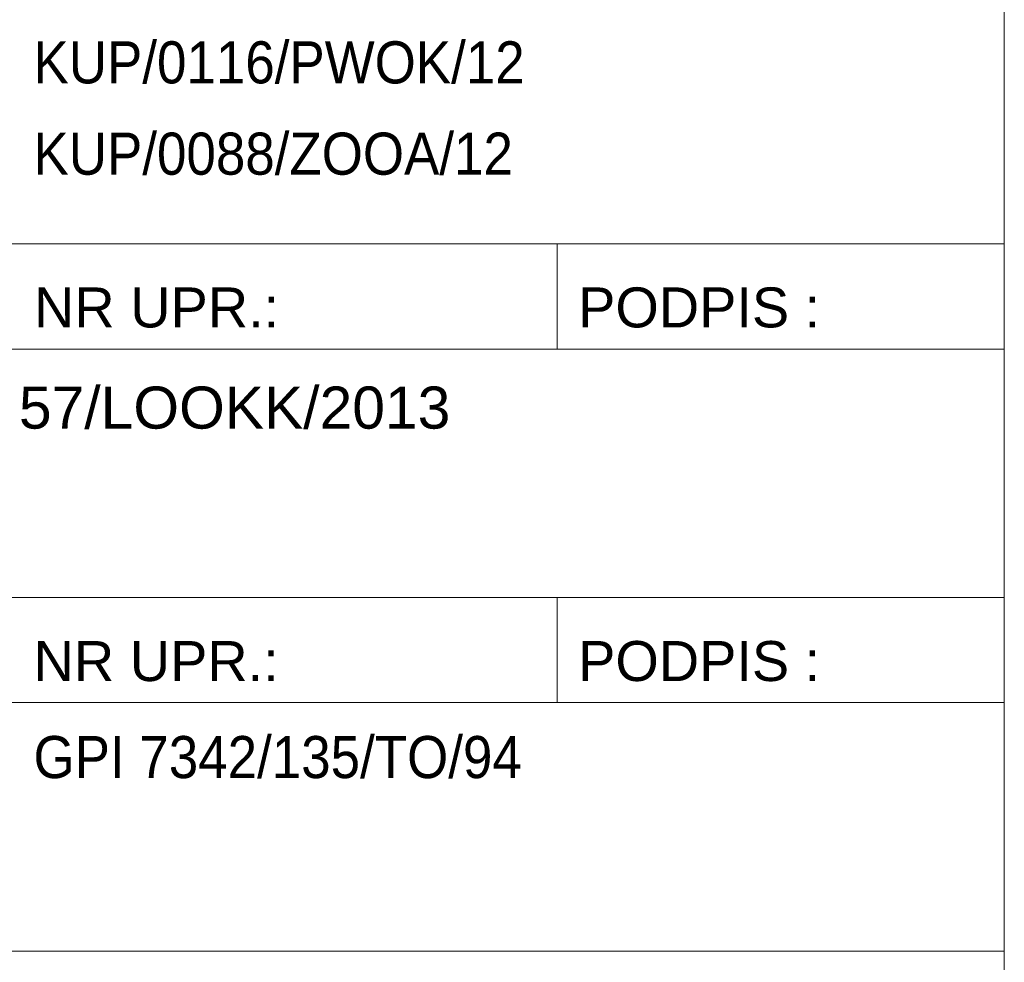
# Model space of a CAD drawing. Header units: centimetres. Extents: x 36226 to 898353716, y 11794 to 57421.
# Tile 8 of 15: x 898353384 to 898353683, y 12360 to 12646. Entities that reach past the tile are written whole.
import ezdxf

# ---------------------------------------------------------------- set-up
doc = ezdxf.new("R2010")
doc.units = ezdxf.units.CM
doc.header["$MEASUREMENT"] = 0
doc.styles.add('GENERATED_STYLE_2', font='arial.ttf')

msp = doc.modelspace()

# ---------------------------------------------------------------- linework, layer by layer
at = {"color": 7, "linetype": 'Continuous', "lineweight": 13}
for p, q in [((898353107.41, 12578.31), (898353683.41, 12578.31)), ((898353547.41, 12578.31), (898353547.41, 12546.31)), ((898353107.41, 12546.31), (898353683.41, 12546.31)), ((898353107.41, 12470.8), (898353683.41, 12470.8)), ((898353547.41, 12470.8), (898353547.41, 12438.8)), ((898353107.41, 12438.8), (898353683.41, 12438.8)), ((898353107.41, 12363.29), (898353683.41, 12363.29)), ((898353107.41, 12363.29), (898353683.41, 12363.29))]:
    msp.add_line(p, q, dxfattribs=at)
at = {"color": 7, "linetype": 'Continuous', "lineweight": 13, "flags": 128}
msp.add_lwpolyline([(898353107.41, 14070.4), (898353683.41, 14070.4), (898353683.41, 11793.66), (898353107.41, 11793.66)], close=True, dxfattribs=at)

# ---------------------------------------------------------------- texts
at = {"color": 7, "linetype": 'Continuous', "lineweight": 13, "attachment_point": 4, "style": 'GENERATED_STYLE_2'}
for s, insert, char_height in [('\\A1;{\\W0.900000x;\\pql;\\fArial|b0|i0|c238|p38;KUP/0116/PWOK/12}', (898353388.19, 12633.38), 12.8), ('\\A1;{\\W0.900000x;\\pql;\\fArial|b0|i0|c238|p38;KUP/0088/ZOOA/12}', (898353388.19, 12605.62), 12.8), ('\\A1;{\\pql;\\fArial|b0|i0|c238|p38;NR UPR.:}', (898353388.35, 12558.87), 12.16), ('\\A1;{\\pql;\\fArial|b0|i0|c238|p38;PODPIS :}', (898353553.81, 12558.88), 12.16), ('\\A1;{\\pql;\\fArial|b0|i0|c238|p38;57/LOOKK/2013}', (898353383.75, 12528.42), 12.8), ('\\A1;{\\pql;\\fArial|b0|i0|c238|p38;NR UPR.:}', (898353388.21, 12451.36), 12.16), ('\\A1;{\\pql;\\fArial|b0|i0|c238|p38;PODPIS :}', (898353553.81, 12451.37), 12.16), ('\\A1;{\\W0.900000x;\\pql;\\fArial|b0|i0|c238|p38;GPI 7342/135/TO/94}', (898353388.19, 12422.17), 12.8)]:
    msp.add_mtext(s, dxfattribs=dict(at, insert=insert, char_height=char_height))

doc.saveas('drawing.dxf')
